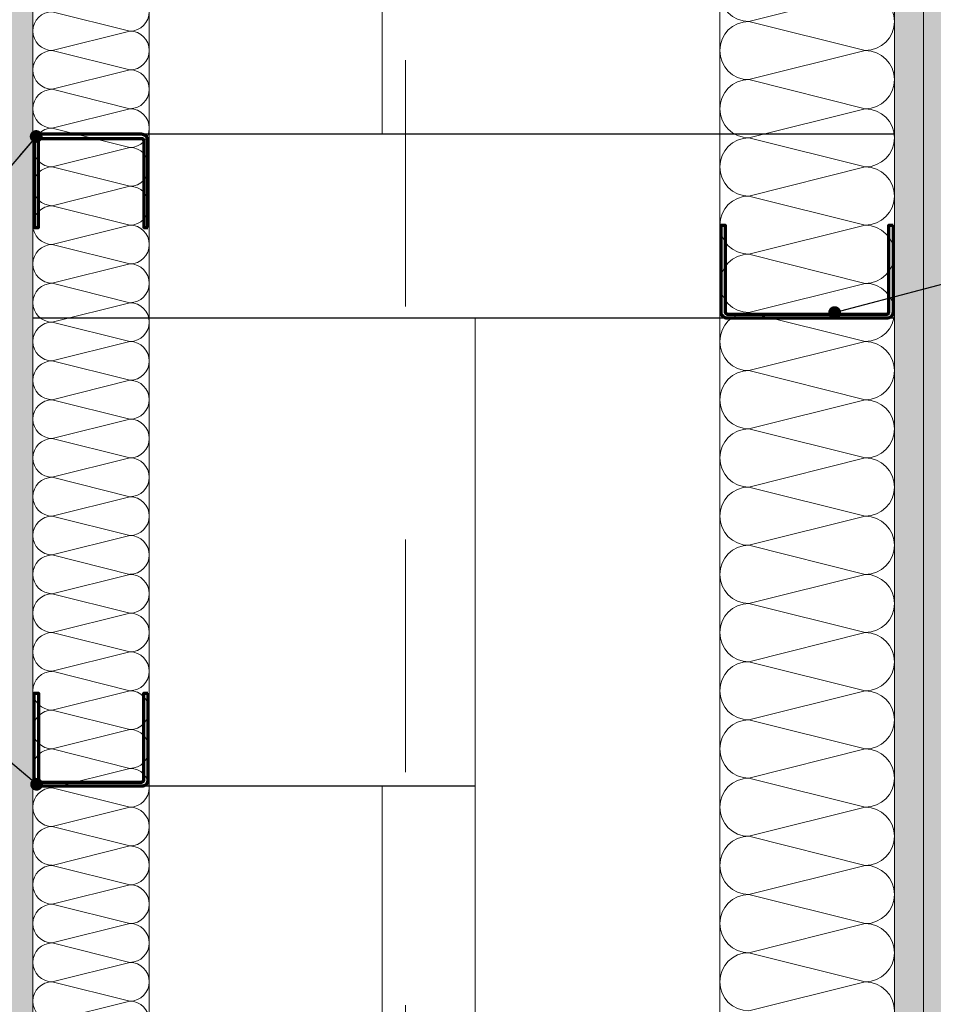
# Model space of a CAD drawing. Header units: metres. Extents: x -3.5 to 65.3, y -10.9 to 16.7.
# Tile 120 of 184: x 43.564 to 43.957, y 1.29 to 1.713. Entities that reach past the tile are written whole.
import ezdxf

# ---------------------------------------------------------------- set-up
doc = ezdxf.new("R2010")
doc.units = ezdxf.units.M
doc.header["$MEASUREMENT"] = 0
doc.linetypes.add('DASHED', pattern=[0.015, 0.007, -0.008])
doc.linetypes.add('Strichlinie doppelt', pattern=[0.218722, 0.105833, -0.042333, 0.028222, -0.042333])
for name, color, linetype in [('102 - Bemaßung_ Beschriftung.Detail_ Ausschnitt', 7, 'Continuous'), ('451 - Universal.Achsen Raster', 7, 'Continuous'), ('660 - Unterkonstruktion.Trockenbau', 7, 'Continuous'), ('Neubau_102 - Bemaßung_ Beschriftung.Detail_ Ausschnitt', 7, 'Continuous'), ('Neubau_606 - Struktur.Wand Innen Ausbau', 7, 'Continuous'), ('Neubau_802 - HKLSE.Sanitär', 7, 'Continuous')]:
    doc.layers.add(name, color=color, linetype=linetype)
doc.styles.add('ERSTELLTER_STIL_1', font='txt')
doc.dimstyles.new('ERSTELLTER_STIL__1', dxfattribs={"dimtxt": 0.04, "dimasz": 0.02128, "dimexe": 0.18, "dimexo": 0.0625, "dimgap": 0, "dimtad": 1, "dimzin": 0, "dimdsep": 46, "dimtxsty": 'ERSTELLTER_STIL_1', "dimblk": 'ARROWHEAD_2', "dimblk1": 'ARROWHEAD_2', "dimblk2": 'ARROWHEAD_2', "dimcen": 0.09, "dimse1": 1, "dimse2": 1, "dimclrd": 7, "dimclre": 7, "dimclrt": 7, "dimazin": 0, "dimtfac": 1, "dimtdec": 4, "dimtmove": 0, "dimatfit": 3, "dimfxl": 1, "dimtolj": 1, "dimtzin": 0, "dimarcsym": 0})
doc.dimstyles.new('ERSTELLTER_STIL__2', dxfattribs={"dimtxt": 0.04, "dimasz": 0.02128, "dimexe": 0.18, "dimexo": 0.0625, "dimgap": 0, "dimtad": 1, "dimzin": 0, "dimdsep": 46, "dimtxsty": 'ERSTELLTER_STIL_1', "dimblk": 'ARROWHEAD_2', "dimblk1": 'ARROWHEAD_2', "dimblk2": 'ARROWHEAD_2', "dimcen": 0.09, "dimse1": 1, "dimse2": 1, "dimclrd": 7, "dimclre": 7, "dimclrt": 7, "dimazin": 0, "dimtfac": 1, "dimtdec": 4, "dimtmove": 2, "dimatfit": 3, "dimfxl": 1, "dimtolj": 1, "dimtzin": 0, "dimarcsym": 0})
doc.dimstyles.new('ERSTELLTER_STIL__3', dxfattribs={"dimtxt": 0.04, "dimasz": 0.02128, "dimexe": 0.18, "dimexo": 0.0625, "dimgap": 0, "dimtad": 1, "dimtih": 1, "dimtoh": 1, "dimzin": 0, "dimdsep": 46, "dimtxsty": 'ERSTELLTER_STIL_1', "dimblk": 'ARROWHEAD_2', "dimblk1": 'ARROWHEAD_2', "dimblk2": 'ARROWHEAD_2', "dimcen": 0.09, "dimse1": 1, "dimse2": 1, "dimclrd": 7, "dimclre": 7, "dimclrt": 7, "dimazin": 0, "dimtfac": 1, "dimtdec": 4, "dimtmove": 0, "dimatfit": 3, "dimfxl": 1, "dimtolj": 1, "dimtzin": 0, "dimarcsym": 0})
doc.dimstyles.new('ERSTELLTER_STIL__4', dxfattribs={"dimtxt": 0.04, "dimasz": 0.02128, "dimexe": 0.18, "dimexo": 0.0625, "dimgap": 0, "dimtad": 1, "dimtih": 1, "dimtoh": 1, "dimzin": 0, "dimdsep": 46, "dimtxsty": 'ERSTELLTER_STIL_1', "dimblk": 'ARROWHEAD_2', "dimblk1": 'ARROWHEAD_2', "dimblk2": 'ARROWHEAD_2', "dimcen": 0.09, "dimse1": 1, "dimse2": 1, "dimclrd": 7, "dimclre": 7, "dimclrt": 7, "dimazin": 0, "dimtfac": 1, "dimtdec": 4, "dimtmove": 2, "dimatfit": 3, "dimfxl": 1, "dimtolj": 1, "dimtzin": 0, "dimarcsym": 0})
doc.dimstyles.new('ERSTELLTER_STIL__5', dxfattribs={"dimtxt": 0.04, "dimasz": 0.02128, "dimexe": 0.18, "dimexo": 0.0625, "dimgap": 0, "dimtad": 1, "dimtih": 1, "dimtoh": 1, "dimzin": 0, "dimdsep": 46, "dimtxsty": 'ERSTELLTER_STIL_1', "dimblk": 'ARROWHEAD_2', "dimblk1": 'ARROWHEAD_2', "dimblk2": 'ARROWHEAD_2', "dimcen": 0.09, "dimclrd": 7, "dimclre": 7, "dimclrt": 7, "dimazin": 0, "dimtfac": 1, "dimtdec": 4, "dimtmove": 0, "dimatfit": 3, "dimfxl": 1, "dimtolj": 1, "dimtzin": 0, "dimarcsym": 0})
doc.dimstyles.new('ERSTELLTER_STIL__7', dxfattribs={"dimtxt": 0.18, "dimasz": 0.010944, "dimexe": 0.18, "dimexo": 0.0625, "dimgap": 0, "dimtad": 0, "dimtih": 1, "dimtoh": 1, "dimdec": 4, "dimzin": 0, "dimdsep": 46, "dimcen": 0.09, "dimadec": 0, "dimazin": 0, "dimtfac": 1, "dimtdec": 4, "dimtmove": 0, "dimatfit": 3, "dimldrblk": 'ARROWHEAD_11', "dimfxl": 1, "dimtolj": 1, "dimtzin": 0, "dimarcsym": 0})
pattern_1 = [(45, (0, 0), (-0.0070710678, 0.0070710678), [0, -0.01])]

# ---------------------------------------------------------------- blocks, each defined once
blk = doc.blocks.new('*X59')
at = {"layer": 'Neubau_606 - Struktur.Wand Innen Ausbau', "color": 7, "linetype": 'Continuous', "lineweight": 5}
for p, q in [((43.57832, 1.71668), (43.61166, 1.70835)), ((43.57832, 1.70001), (43.61166, 1.70835)), ((43.57832, 1.70001), (43.61166, 1.69168)), ((43.57832, 1.68335), (43.61166, 1.69168)), ((43.57832, 1.68335), (43.61166, 1.67501)), ((43.57832, 1.66668), (43.61166, 1.67501)), ((43.57832, 1.66668), (43.61166, 1.65835)), ((43.57832, 1.65001), (43.61166, 1.65835)), ((43.57832, 1.65001), (43.61166, 1.64168)), ((43.57832, 1.63335), (43.61166, 1.64168)), ((43.57832, 1.63335), (43.61166, 1.62501)), ((43.57832, 1.61668), (43.61166, 1.62501)), ((43.57832, 1.61668), (43.61166, 1.60835)), ((43.57832, 1.60001), (43.61166, 1.60835)), ((43.57832, 1.60001), (43.61166, 1.59168)), ((43.57832, 1.58335), (43.61166, 1.59168)), ((43.57832, 1.58335), (43.61166, 1.57501)), ((43.57832, 1.56668), (43.61166, 1.57501)), ((43.57832, 1.56668), (43.61166, 1.55835)), ((43.57832, 1.55001), (43.61166, 1.55835)), ((43.57832, 1.55001), (43.61166, 1.54168)), ((43.57832, 1.53335), (43.61166, 1.54168)), ((43.57832, 1.53335), (43.61166, 1.52501)), ((43.57832, 1.51668), (43.61166, 1.52501)), ((43.57832, 1.51668), (43.61166, 1.50835)), ((43.57832, 1.50001), (43.61166, 1.50835)), ((43.57832, 1.50001), (43.61166, 1.49168)), ((43.57832, 1.48335), (43.61166, 1.49168)), ((43.57832, 1.48335), (43.61166, 1.47501)), ((43.57832, 1.46668), (43.61166, 1.47501)), ((43.57832, 1.46668), (43.61166, 1.45835)), ((43.57832, 1.45001), (43.61166, 1.45835)), ((43.57832, 1.45001), (43.61166, 1.44168)), ((43.57832, 1.43335), (43.61166, 1.44168)), ((43.57832, 1.43335), (43.61166, 1.42501)), ((43.57832, 1.41668), (43.61166, 1.42501)), ((43.57832, 1.41668), (43.61166, 1.40835)), ((43.57832, 1.40001), (43.61166, 1.40835)), ((43.57832, 1.40001), (43.61166, 1.39168)), ((43.57832, 1.38335), (43.61166, 1.39168)), ((43.57832, 1.38335), (43.61166, 1.37501)), ((43.57832, 1.36668), (43.61166, 1.37501)), ((43.57832, 1.36668), (43.61166, 1.35835)), ((43.57832, 1.35001), (43.61166, 1.35835)), ((43.57832, 1.35001), (43.61166, 1.34168)), ((43.57832, 1.33335), (43.61166, 1.34168)), ((43.57832, 1.33335), (43.61166, 1.32501)), ((43.57832, 1.31668), (43.61166, 1.32501)), ((43.57832, 1.31668), (43.61166, 1.30835)), ((43.57832, 1.30001), (43.61166, 1.30835)), ((43.57832, 1.30001), (43.61166, 1.29168)), ((43.57832, 1.28335), (43.61166, 1.29168))]:
    blk.add_line(p, q, dxfattribs=at)
for centre, start, end in [((43.57832, 1.70835), 90, 180), ((43.61166, 1.71668), 270, 0), ((43.57832, 1.70835), 180, 270), ((43.61166, 1.70001), 0, 90), ((43.57832, 1.69168), 90, 180), ((43.61166, 1.70001), 270, 0), ((43.57832, 1.69168), 180, 270), ((43.61166, 1.68335), 0, 90), ((43.57832, 1.67501), 90, 180), ((43.61166, 1.68335), 270, 0), ((43.57832, 1.67501), 180, 270), ((43.61166, 1.66668), 0, 90), ((43.57832, 1.65835), 90, 180), ((43.61166, 1.66668), 270, 0), ((43.57832, 1.65835), 180, 270), ((43.61166, 1.65001), 0, 90), ((43.57832, 1.64168), 90, 180), ((43.61166, 1.65001), 270, 0), ((43.57832, 1.64168), 180, 270), ((43.61166, 1.63335), 0, 90), ((43.57832, 1.62501), 90, 180), ((43.61166, 1.63335), 270, 0), ((43.57832, 1.62501), 180, 270), ((43.61166, 1.61668), 0, 90), ((43.57832, 1.60835), 90, 180), ((43.61166, 1.61668), 270, 0), ((43.57832, 1.60835), 180, 270), ((43.61166, 1.60001), 0, 90), ((43.57832, 1.59168), 90, 180), ((43.61166, 1.60001), 270, 0), ((43.57832, 1.59168), 180, 270), ((43.61166, 1.58335), 0, 90), ((43.57832, 1.57501), 90, 180), ((43.61166, 1.58335), 270, 0), ((43.57832, 1.57501), 180, 270), ((43.61166, 1.56668), 0, 90), ((43.57832, 1.55835), 90, 180), ((43.61166, 1.56668), 270, 0), ((43.57832, 1.55835), 180, 270), ((43.61166, 1.55001), 0, 90), ((43.57832, 1.54168), 90, 180), ((43.61166, 1.55001), 270, 0), ((43.57832, 1.54168), 180, 270), ((43.61166, 1.53335), 0, 90), ((43.57832, 1.52501), 90, 180), ((43.61166, 1.53335), 270, 0), ((43.57832, 1.52501), 180, 270), ((43.61166, 1.51668), 0, 90), ((43.57832, 1.50835), 90, 180), ((43.61166, 1.51668), 270, 0), ((43.57832, 1.50835), 180, 270), ((43.61166, 1.50001), 0, 90), ((43.57832, 1.49168), 90, 180), ((43.61166, 1.50001), 270, 0), ((43.57832, 1.49168), 180, 270), ((43.61166, 1.48335), 0, 90), ((43.57832, 1.47501), 90, 180), ((43.61166, 1.48335), 270, 0), ((43.57832, 1.47501), 180, 270), ((43.61166, 1.46668), 0, 90), ((43.57832, 1.45835), 90, 180), ((43.61166, 1.46668), 270, 0), ((43.57832, 1.45835), 180, 270), ((43.61166, 1.45001), 0, 90), ((43.57832, 1.44168), 90, 180), ((43.61166, 1.45001), 270, 0), ((43.57832, 1.44168), 180, 270), ((43.61166, 1.43335), 0, 90), ((43.57832, 1.42501), 90, 180), ((43.61166, 1.43335), 270, 0), ((43.57832, 1.42501), 180, 270), ((43.61166, 1.41668), 0, 90), ((43.57832, 1.40835), 90, 180), ((43.61166, 1.41668), 270, 0), ((43.57832, 1.40835), 180, 270), ((43.61166, 1.40001), 0, 90), ((43.57832, 1.39168), 90, 180), ((43.61166, 1.40001), 270, 0), ((43.57832, 1.39168), 180, 270), ((43.61166, 1.38335), 0, 90), ((43.57832, 1.37501), 90, 180), ((43.61166, 1.38335), 270, 0), ((43.57832, 1.37501), 180, 270), ((43.61166, 1.36668), 0, 90), ((43.57832, 1.35835), 90, 180), ((43.61166, 1.36668), 270, 0), ((43.57832, 1.35835), 180, 270), ((43.61166, 1.35001), 0, 90), ((43.57832, 1.34168), 90, 180), ((43.61166, 1.35001), 270, 0), ((43.57832, 1.34168), 180, 270), ((43.61166, 1.33335), 0, 90), ((43.57832, 1.32501), 90, 180), ((43.61166, 1.33335), 270, 0), ((43.57832, 1.32501), 180, 270), ((43.61166, 1.31668), 0, 90), ((43.57832, 1.30835), 90, 180), ((43.61166, 1.31668), 270, 0), ((43.57832, 1.30835), 180, 270), ((43.61166, 1.30001), 0, 90), ((43.57832, 1.29168), 90, 180), ((43.61166, 1.30001), 270, 0), ((43.57832, 1.29168), 180, 270), ((43.61166, 1.28335), 0, 90)]:
    blk.add_arc(centre, 0.00833, start, end, dxfattribs=at)
blk = doc.blocks.new('*X76')
at = {"layer": 'Neubau_606 - Struktur.Wand Innen Ausbau', "color": 7, "linetype": 'Continuous', "lineweight": 5}
for p, q in [((43.92749, 1.72499), (43.87749, 1.71249)), ((43.92749, 1.69999), (43.87749, 1.71249)), ((43.92749, 1.69999), (43.87749, 1.68749)), ((43.92749, 1.67499), (43.87749, 1.68749)), ((43.92749, 1.67499), (43.87749, 1.66249)), ((43.92749, 1.64999), (43.87749, 1.66249)), ((43.92749, 1.64999), (43.87749, 1.63749)), ((43.92749, 1.62499), (43.87749, 1.63749)), ((43.92749, 1.62499), (43.87749, 1.61249)), ((43.92749, 1.59999), (43.87749, 1.61249)), ((43.92749, 1.59999), (43.87749, 1.58749)), ((43.92749, 1.57499), (43.87749, 1.58749)), ((43.92749, 1.57499), (43.87749, 1.56249)), ((43.92749, 1.54999), (43.87749, 1.56249)), ((43.92749, 1.54999), (43.87749, 1.53749)), ((43.92749, 1.52499), (43.87749, 1.53749)), ((43.92749, 1.52499), (43.87749, 1.51249)), ((43.92749, 1.49999), (43.87749, 1.51249)), ((43.92749, 1.49999), (43.87749, 1.48749)), ((43.92749, 1.47499), (43.87749, 1.48749)), ((43.92749, 1.47499), (43.87749, 1.46249)), ((43.92749, 1.44999), (43.87749, 1.46249)), ((43.92749, 1.44999), (43.87749, 1.43749)), ((43.92749, 1.42499), (43.87749, 1.43749)), ((43.92749, 1.42499), (43.87749, 1.41249)), ((43.92749, 1.39999), (43.87749, 1.41249)), ((43.92749, 1.39999), (43.87749, 1.38749)), ((43.92749, 1.37499), (43.87749, 1.38749)), ((43.92749, 1.37499), (43.87749, 1.36249)), ((43.92749, 1.34999), (43.87749, 1.36249)), ((43.92749, 1.34999), (43.87749, 1.33749)), ((43.92749, 1.32499), (43.87749, 1.33749)), ((43.92749, 1.32499), (43.87749, 1.31249)), ((43.92749, 1.29999), (43.87749, 1.31249)), ((43.92749, 1.29999), (43.87749, 1.28749))]:
    blk.add_line(p, q, dxfattribs=at)
for centre, start, end in [((43.87749, 1.72499), 180, 270), ((43.92749, 1.71249), 360, 90), ((43.87749, 1.69999), 90, 180), ((43.92749, 1.71249), 270, 360), ((43.87749, 1.69999), 180, 270), ((43.92749, 1.68749), 360, 90), ((43.87749, 1.67499), 90, 180), ((43.92749, 1.68749), 270, 360), ((43.87749, 1.67499), 180, 270), ((43.92749, 1.66249), 360, 90), ((43.87749, 1.64999), 90, 180), ((43.92749, 1.66249), 270, 360), ((43.87749, 1.64999), 180, 270), ((43.92749, 1.63749), 360, 90), ((43.87749, 1.62499), 90, 180), ((43.92749, 1.63749), 270, 360), ((43.87749, 1.62499), 180, 270), ((43.92749, 1.61249), 360, 90), ((43.87749, 1.59999), 90, 180), ((43.92749, 1.61249), 270, 360), ((43.87749, 1.59999), 180, 270), ((43.92749, 1.58749), 360, 90), ((43.87749, 1.57499), 90, 180), ((43.92749, 1.58749), 270, 360), ((43.87749, 1.57499), 180, 270), ((43.92749, 1.56249), 360, 90), ((43.87749, 1.54999), 90, 180), ((43.92749, 1.56249), 270, 360), ((43.87749, 1.54999), 180, 270), ((43.92749, 1.53749), 360, 90), ((43.87749, 1.52499), 90, 180), ((43.92749, 1.53749), 270, 360), ((43.87749, 1.52499), 180, 270), ((43.92749, 1.51249), 360, 90), ((43.87749, 1.49999), 90, 180), ((43.92749, 1.51249), 270, 360), ((43.87749, 1.49999), 180, 270), ((43.92749, 1.48749), 360, 90), ((43.87749, 1.47499), 90, 180), ((43.92749, 1.48749), 270, 360), ((43.87749, 1.47499), 180, 270), ((43.92749, 1.46249), 360, 90), ((43.87749, 1.44999), 90, 180), ((43.92749, 1.46249), 270, 360), ((43.87749, 1.44999), 180, 270), ((43.92749, 1.43749), 360, 90), ((43.87749, 1.42499), 90, 180), ((43.92749, 1.43749), 270, 360), ((43.87749, 1.42499), 180, 270), ((43.92749, 1.41249), 360, 90), ((43.87749, 1.39999), 90, 180), ((43.92749, 1.41249), 270, 360), ((43.87749, 1.39999), 180, 270), ((43.92749, 1.38749), 360, 90), ((43.87749, 1.37499), 90, 180), ((43.92749, 1.38749), 270, 360), ((43.87749, 1.37499), 180, 270), ((43.92749, 1.36249), 360, 90), ((43.87749, 1.34999), 90, 180), ((43.92749, 1.36249), 270, 360), ((43.87749, 1.34999), 180, 270), ((43.92749, 1.33749), 360, 90), ((43.87749, 1.32499), 90, 180), ((43.92749, 1.33749), 270, 360), ((43.87749, 1.32499), 180, 270), ((43.92749, 1.31249), 360, 90), ((43.87749, 1.29999), 90, 180), ((43.92749, 1.31249), 270, 360), ((43.87749, 1.29999), 180, 270), ((43.92749, 1.28749), 360, 90)]:
    blk.add_arc(centre, 0.0125, start, end, dxfattribs=at)
blk = doc.blocks.new('*D215')
at = {"layer": '102 - Bemaßung_ Beschriftung.Detail_ Ausschnitt', "color": 7, "linetype": 'Continuous', "lineweight": 5}
for p, q in [((44.50099, 1.59306), (44.52899, 1.57689)), ((44.53599, 1.58498), (44.49399, 1.58498)), ((44.51499, 1.08498), (44.51499, 1.58498)), ((44.50099, 1.09306), (44.52899, 1.07689)), ((44.53599, 1.08498), (44.49399, 1.08498))]:
    blk.add_line(p, q, dxfattribs=at)
at = {"layer": '102 - Bemaßung_ Beschriftung.Detail_ Ausschnitt', "color": 7, "lineweight": 5, "insert": (44.50699, 1.30462), "char_height": 0.04, "attachment_point": 7, "rotation": 90, "style": 'ERSTELLTER_STIL_1'}
blk.add_mtext('\\A1;{\\pql;\\fArial|b0|i0|c0|p38;50}', dxfattribs=at)
blk = doc.blocks.new('ARROWHEAD_2')
at = {"color": 0, "linetype": 'Continuous', "lineweight": 0}
for p, q in [((-0.378, -0.655), (0.378, 0.655)), ((0, 0), (-1, 0))]:
    blk.add_line(p, q, dxfattribs=at)
blk = doc.blocks.new('*D216')
at = {"layer": '102 - Bemaßung_ Beschriftung.Detail_ Ausschnitt', "color": 7, "linetype": 'Continuous', "lineweight": 5}
for p, q in [((44.50099, 2.05306), (44.52899, 2.03689)), ((44.53599, 2.04498), (44.49399, 2.04498)), ((44.51499, 1.58498), (44.51499, 2.04498)), ((44.50099, 1.59306), (44.52899, 1.57689)), ((44.53599, 1.58498), (44.49399, 1.58498))]:
    blk.add_line(p, q, dxfattribs=at)
at = {"layer": '102 - Bemaßung_ Beschriftung.Detail_ Ausschnitt', "color": 7, "lineweight": 5, "insert": (44.50699, 1.73072), "char_height": 0.04, "attachment_point": 7, "rotation": 90, "style": 'ERSTELLTER_STIL_1'}
blk.add_mtext('\\A1;{\\pql;\\fArial|b0|i0|c0|p38;46}', dxfattribs=at)
blk = doc.blocks.new('*D234')
at = {"layer": '102 - Bemaßung_ Beschriftung.Detail_ Ausschnitt', "color": 7, "linetype": 'Continuous', "lineweight": 5}
for p, q in [((43.03099, 1.39208), (43.05899, 1.37592)), ((43.06599, 1.384), (43.02399, 1.384)), ((43.04499, 0.884), (43.04499, 1.384)), ((43.03099, 0.89208), (43.05899, 0.87592)), ((43.06599, 0.884), (43.02399, 0.884))]:
    blk.add_line(p, q, dxfattribs=at)
at = {"layer": '102 - Bemaßung_ Beschriftung.Detail_ Ausschnitt', "color": 7, "lineweight": 5, "insert": (43.03699, 1.10364), "char_height": 0.04, "attachment_point": 7, "rotation": 90, "style": 'ERSTELLTER_STIL_1'}
blk.add_mtext('\\A1;{\\pql;\\fArial|b0|i0|c0|p38;50}', dxfattribs=at)
blk = doc.blocks.new('*D235')
at = {"layer": '102 - Bemaßung_ Beschriftung.Detail_ Ausschnitt', "color": 7, "linetype": 'Continuous', "lineweight": 5}
for p, q in [((43.03099, 1.67208), (43.05899, 1.65592)), ((43.06599, 1.664), (43.02399, 1.664)), ((43.04499, 1.384), (43.04499, 1.664)), ((43.03099, 1.39208), (43.05899, 1.37592)), ((43.06599, 1.384), (43.02399, 1.384))]:
    blk.add_line(p, q, dxfattribs=at)
at = {"layer": '102 - Bemaßung_ Beschriftung.Detail_ Ausschnitt', "color": 7, "lineweight": 5, "insert": (43.03699, 1.49364), "char_height": 0.04, "attachment_point": 7, "rotation": 90, "style": 'ERSTELLTER_STIL_1'}
blk.add_mtext('\\A1;{\\pql;\\fArial|b0|i0|c0|p38;28}', dxfattribs=at)
blk = doc.blocks.new('*D236')
at = {"layer": '102 - Bemaßung_ Beschriftung.Detail_ Ausschnitt', "color": 7, "linetype": 'Continuous', "lineweight": 5}
for p, q in [((43.03099, 2.17208), (43.05899, 2.15592)), ((43.06599, 2.164), (43.02399, 2.164)), ((43.04499, 1.664), (43.04499, 2.164)), ((43.03099, 1.67208), (43.05899, 1.65592)), ((43.06599, 1.664), (43.02399, 1.664))]:
    blk.add_line(p, q, dxfattribs=at)
at = {"layer": '102 - Bemaßung_ Beschriftung.Detail_ Ausschnitt', "color": 7, "lineweight": 5, "insert": (43.03699, 1.88364), "char_height": 0.04, "attachment_point": 7, "rotation": 90, "style": 'ERSTELLTER_STIL_1'}
blk.add_mtext('\\A1;{\\pql;\\fArial|b0|i0|c0|p38;50}', dxfattribs=at)
blk = doc.blocks.new('*D330')
at = {"layer": '102 - Bemaßung_ Beschriftung.Detail_ Ausschnitt', "color": 7, "linetype": 'Continuous', "lineweight": 5}
for p, q in [((43.75999, 2.82924), (43.75999, 2.87124)), ((43.93999, 2.82924), (43.93999, 2.87124)), ((43.76807, 2.86424), (43.75191, 2.83624)), ((43.94807, 2.86424), (43.93191, 2.83624)), ((43.75999, 2.85024), (43.93999, 2.85024))]:
    blk.add_line(p, q, dxfattribs=at)
at = {"layer": '102 - Bemaßung_ Beschriftung.Detail_ Ausschnitt', "color": 7, "lineweight": 5, "insert": (43.81964, 2.85824), "char_height": 0.04, "attachment_point": 7, "style": 'ERSTELLTER_STIL_1'}
blk.add_mtext('\\A1;{\\pql;\\fArial|b0|i0|c0|p38;18}', dxfattribs=at)
blk = doc.blocks.new('*D331')
at = {"layer": '102 - Bemaßung_ Beschriftung.Detail_ Ausschnitt', "color": 7, "linetype": 'Continuous', "lineweight": 5}
for p, q in [((43.93999, 2.82924), (43.93999, 2.87124)), ((43.96499, 2.82924), (43.96499, 2.87124)), ((43.94807, 2.86424), (43.93191, 2.83624)), ((43.95691, 2.83624), (43.97307, 2.86424)), ((43.93999, 2.85024), (43.96499, 2.85024)), ((43.96499, 2.85024), (43.97868, 2.85024))]:
    blk.add_line(p, q, dxfattribs=at)
at = {"layer": '102 - Bemaßung_ Beschriftung.Detail_ Ausschnitt', "color": 7, "lineweight": 5, "insert": (43.97249, 2.85781), "char_height": 0.04, "attachment_point": 7, "style": 'ERSTELLTER_STIL_1'}
blk.add_mtext('\\A1;{\\pql;\\fArial|b0|i0|c0|p38;2\\fArial|b0|i0|c0|p38;\\A1{\\H.66x;\\S5^  ;}}', dxfattribs=at)
blk = doc.blocks.new('*D382')
at = {"layer": '102 - Bemaßung_ Beschriftung.Detail_ Ausschnitt', "color": 7, "linetype": 'Continuous', "lineweight": 5}
for p, q in [((43.96499, 0.9763), (43.96499, 1.0183)), ((44.43899, 0.9763), (44.43899, 1.0183)), ((43.97307, 1.0113), (43.95691, 0.9833)), ((44.44707, 1.0113), (44.4309, 0.9833)), ((43.9513, 0.9973), (43.96499, 0.9973)), ((43.96499, 0.9973), (44.43899, 0.9973))]:
    blk.add_line(p, q, dxfattribs=at)
at = {"layer": '102 - Bemaßung_ Beschriftung.Detail_ Ausschnitt', "color": 7, "lineweight": 5, "insert": (44.16162, 1.0053), "char_height": 0.04, "attachment_point": 7, "style": 'ERSTELLTER_STIL_1'}
blk.add_mtext('\\A1;{\\pql;\\fArial|b0|i0|c0|p38;47\\fArial|b0|i0|c0|p38;\\A1{\\H.66x;\\S4^  ;}}', dxfattribs=at)
blk = doc.blocks.new('*D401')
at = {"layer": '102 - Bemaßung_ Beschriftung.Detail_ Ausschnitt', "color": 7, "linetype": 'Continuous', "lineweight": 5}
for p, q in [((43.61999, 0.90833), (43.61999, 0.95033)), ((43.74499, 0.78498), (43.74499, 0.95033)), ((43.62807, 0.94333), (43.61191, 0.91533)), ((43.75307, 0.94333), (43.73691, 0.91533)), ((43.6063, 0.92933), (43.61999, 0.92933)), ((43.61999, 0.92933), (43.74499, 0.92933))]:
    blk.add_line(p, q, dxfattribs=at)
at = {"layer": '102 - Bemaßung_ Beschriftung.Detail_ Ausschnitt', "color": 7, "lineweight": 5, "insert": (43.64212, 0.93689), "char_height": 0.04, "attachment_point": 7, "style": 'ERSTELLTER_STIL_1'}
blk.add_mtext('\\A1;{\\pql;\\fArial|b0|i0|c0|p38;12\\fArial|b0|i0|c0|p38;\\A1{\\H.66x;\\S5^  ;}}', dxfattribs=at)
blk = doc.blocks.new('ARROWHEAD_11')
at = {"color": 0, "linetype": 'Continuous', "lineweight": 0}
blk.add_line((0, 0), (-1, 0), dxfattribs=at)
at = {"color": 0, "linetype": 'Continuous', "lineweight": 0, "const_width": 0.25, "flags": 128}
blk.add_lwpolyline([(-0.125, 0, 1), (0.125, 0, 1)], format="xyb", close=True, dxfattribs=at)

msp = doc.modelspace()

# ---------------------------------------------------------------- hatches: boundary and pattern name
at = {"layer": 'Neubau_606 - Struktur.Wand Innen Ausbau', "linetype": 'Continuous', "lineweight": 0, "true_color": 0x000000}
h = msp.add_hatch(dxfattribs=at)
h.set_pattern_fill('Gips_0001', color=18, style=0, pattern_type=2)
h.set_pattern_definition(pattern_1)
h.paths.add_polyline_path([(43.56999, 4.035), (43.55749, 4.035), (43.55749, 0.255), (43.56999, 0.255)])
h = msp.add_hatch(dxfattribs=at)
h.set_pattern_fill('Gips_0001', color=18, style=0, pattern_type=2)
h.set_pattern_definition(pattern_1)
h.paths.add_polyline_path([(43.93999, 3.7325), (43.93999, 0.70998), (43.95249, 0.70998), (43.95249, 3.72937), (43.94832, 3.7325)])
h = msp.add_hatch(dxfattribs=at)
h.set_pattern_fill('Gips_0001', color=18, style=0, pattern_type=2)
h.set_pattern_definition(pattern_1)
h.paths.add_polyline_path([(43.95249, 3.72), (43.95249, 0.70998), (43.96499, 0.70998), (43.96499, 3.72)])

# ---------------------------------------------------------------- linework, layer by layer
at = {"layer": '451 - Universal.Achsen Raster', "color": 160, "linetype": 'Strichlinie doppelt', "lineweight": 9, "true_color": 0x3232ff}
msp.add_line((43.72999, -10.585), (43.72999, 16.355), dxfattribs=at)
at = {"layer": '660 - Unterkonstruktion.Trockenbau', "color": 7, "linetype": 'Continuous', "lineweight": 25}
for points in [[(43.93999, 1.664), (43.56999, 1.664)], [(43.93999, 1.58498), (43.56999, 1.58498)], [(43.75999, 1.384), (43.56999, 1.384)]]:
    msp.add_lwpolyline(points, dxfattribs=at)
at = {"layer": '660 - Unterkonstruktion.Trockenbau', "color": 7, "linetype": 'Continuous', "lineweight": 70, "flags": 128}
for points in [[(43.61939, 1.624), (43.61939, 1.66125, 0.414214), (43.61664, 1.664), (43.57334, 1.664, 0.414214), (43.57059, 1.66125), (43.57059, 1.624), (43.57234, 1.624), (43.57234, 1.66125, -0.414214), (43.57334, 1.66225), (43.61664, 1.66225, -0.414214), (43.61764, 1.66125), (43.61764, 1.624)], [(43.93939, 1.62498), (43.93939, 1.58773, -0.414214), (43.93664, 1.58498), (43.86834, 1.58498, -0.414214), (43.86559, 1.58773), (43.86559, 1.62498), (43.86734, 1.62498), (43.86734, 1.58773, 0.414214), (43.86834, 1.58673), (43.93664, 1.58673, 0.414214), (43.93764, 1.58773), (43.93764, 1.62498)], [(43.61939, 1.424), (43.61939, 1.38675, -0.414214), (43.61664, 1.384), (43.57334, 1.384, -0.414214), (43.57059, 1.38675), (43.57059, 1.424), (43.57234, 1.424), (43.57234, 1.38675, 0.414214), (43.57334, 1.38575), (43.61664, 1.38575, 0.414214), (43.61764, 1.38675), (43.61764, 1.424)]]:
    msp.add_lwpolyline(points, format="xyb", close=True, dxfattribs=at)
at = {"layer": 'Neubau_606 - Struktur.Wand Innen Ausbau', "color": 1, "linetype": 'Continuous', "lineweight": 5}
for p, q in [((43.56999, 3.985), (43.56999, 0.70998)), ((43.93999, 0.70998), (43.93999, 3.7325)), ((43.95249, 0.70998), (43.95249, 3.72937))]:
    msp.add_line(p, q, dxfattribs=at)
at = {"layer": 'Neubau_606 - Struktur.Wand Innen Ausbau', "color": 1, "linetype": 'Continuous', "lineweight": 5, "flags": 128}
for points in [[(43.61999, 0.70998), (43.61999, 3.985)], [(43.86499, 3.795), (43.86499, 0.70998)]]:
    msp.add_lwpolyline(points, dxfattribs=at)
at = {"layer": 'Neubau_802 - HKLSE.Sanitär', "color": 1, "linetype": 'Continuous', "lineweight": 9}
for p, q in [((43.56999, 2.164), (43.56999, 1.664)), ((43.71999, 2.164), (43.71999, 1.664)), ((43.71999, 1.664), (43.56999, 1.664)), ((43.75999, 1.58498), (43.75999, 1.08498)), ((43.93999, 1.58498), (43.75999, 1.58498)), ((43.93999, 1.58498), (43.93999, 1.08498)), ((43.56999, 1.384), (43.56999, 0.884)), ((43.71999, 1.384), (43.56999, 1.384)), ((43.71999, 1.384), (43.71999, 0.884))]:
    msp.add_line(p, q, dxfattribs=at)
at = {"layer": 'Neubau_802 - HKLSE.Sanitär', "color": 1, "linetype": 'DASHED', "lineweight": 9, "flags": 128}
for points in [[(43.56999, 2.164), (43.56999, 1.664)], [(43.71999, 1.664), (43.71999, 2.164)], [(43.56999, 1.664), (43.71999, 1.664)], [(43.75999, 1.58498), (43.75999, 1.08498)], [(43.93999, 1.58498), (43.75999, 1.58498)], [(43.93999, 1.08498), (43.93999, 1.58498)], [(43.56999, 1.384), (43.56999, 0.884)], [(43.71999, 1.384), (43.56999, 1.384)], [(43.71999, 0.884), (43.71999, 1.384)]]:
    msp.add_lwpolyline(points, dxfattribs=at)

# ---------------------------------------------------------------- block references
at = {"layer": 'Neubau_606 - Struktur.Wand Innen Ausbau', "color": 1, "lineweight": 13}
for name in ['*X59', '*X76']:
    msp.add_blockref(name, (0, 0), dxfattribs=at)

# ---------------------------------------------------------------- dimensions: what is measured, and where the dimension line sits
at = {"layer": '102 - Bemaßung_ Beschriftung.Detail_ Ausschnitt', "color": 7, "linetype": 'Continuous', "lineweight": 5}
for base, p1, p2, dimstyle, picture, middle in [((44.43899, 0.9973), (43.96499, 3.72), (44.43899, 3.0415), 'ERSTELLTER_STIL__3', '*D382', (44.24613, 1.0253)), ((43.93999, 2.85024), (43.75999, 3.50498), (43.93999, 0.70998), 'ERSTELLTER_STIL__3', '*D330', (43.85013, 2.87824)), ((43.9649889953, 2.8502433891), (43.9399889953, 0.7099822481), (43.9649889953, 0.7099822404), 'ERSTELLTER_STIL__4', '*D331', (44.0417593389, 2.8782433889)), ((43.744989, 0.9293261), (43.6199886, 2.1200005), (43.744989, 0.7849823), 'ERSTELLTER_STIL__5', '*D401', (43.7266353, 0.9573261))]:
    dim = msp.add_linear_dim(base=base, p1=p1, p2=p2, dimstyle=dimstyle, dxfattribs=at)
    dim.commit()
    dim.dimension.update_dxf_attribs({"geometry": picture, "text_midpoint": middle, "dimtype": 160})
for base, p1, p2, dimstyle, picture, middle in [((43.04499, 2.164), (43.71999, 1.664), (43.71999, 2.164), 'ERSTELLTER_STIL__1', '*D236', (43.01699, 1.91414)), ((44.51499, 2.04498), (43.75999, 1.58498), (43.75999, 2.04498), 'ERSTELLTER_STIL__2', '*D216', (44.48699, 1.76121)), ((43.04499, 1.664), (43.71999, 1.384), (43.71999, 1.664), 'ERSTELLTER_STIL__1', '*D235', (43.01699, 1.52414)), ((44.51499, 1.58498), (43.75999, 1.08498), (43.75999, 1.58498), 'ERSTELLTER_STIL__1', '*D215', (44.48699, 1.33512)), ((43.04499, 1.384), (43.71999, 0.884), (43.71999, 1.384), 'ERSTELLTER_STIL__1', '*D234', (43.01699, 1.13414))]:
    dim = msp.add_linear_dim(base=base, p1=p1, p2=p2, angle=90, dimstyle=dimstyle, dxfattribs=at)
    dim.commit()
    dim.dimension.update_dxf_attribs({"geometry": picture, "text_midpoint": middle, "dimtype": 160, "text_rotation": 90})

# ---------------------------------------------------------------- leaders
at = {"layer": 'Neubau_102 - Bemaßung_ Beschriftung.Detail_ Ausschnitt', "color": 1, "linetype": 'Continuous', "lineweight": 13, "annotation_type": 0, "has_hookline": 1, "text_width": 0.18278}
for points, hookline_direction in [([(43.5714, 1.66308), (43.52483, 1.60856), (43.47328, 1.60856)], 1), ([(43.91431, 1.58745), (43.97111, 1.60255), (44.0267, 1.60255)], 0), ([(43.57158, 1.38484), (43.52483, 1.42423), (43.47328, 1.42423)], 1)]:
    msp.add_leader(points, dimstyle='ERSTELLTER_STIL__7', dxfattribs=dict(at, hookline_direction=hookline_direction))

doc.saveas('drawing.dxf')
